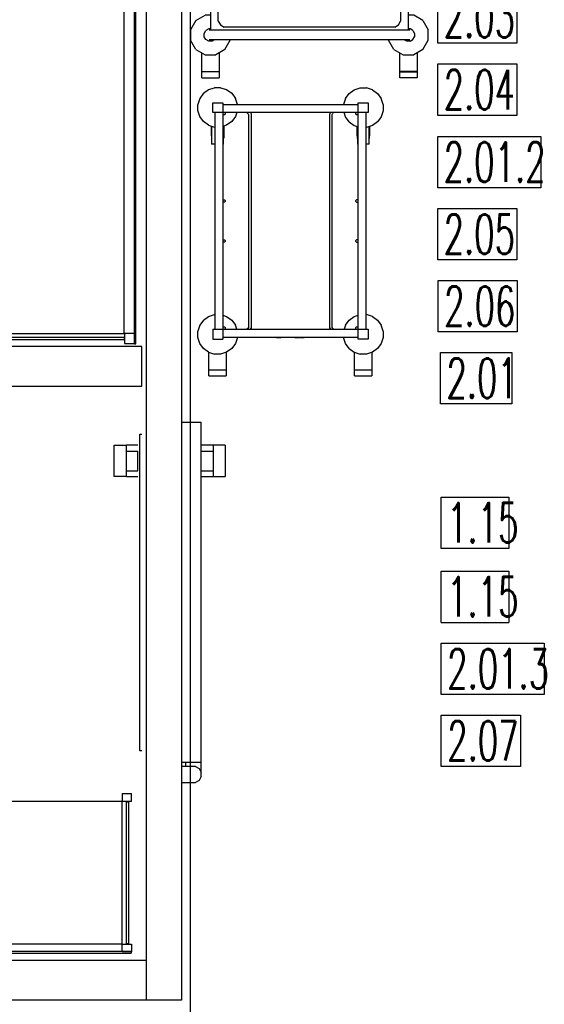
# Model space of a CAD drawing. Header units: millimetres. Extents: x 0 to 40100, y 0 to 29075.
# Tile 38 of 119: x 13526 to 14850, y 21251 to 23738. Entities that reach past the tile are written whole.
import ezdxf

# ---------------------------------------------------------------- set-up
doc = ezdxf.new("R2010")
doc.units = ezdxf.units.MM
doc.header["$MEASUREMENT"] = 0
doc.linetypes.add('AUSGEZOGEN', pattern=[0, 0])
doc.layers.get('0').update_dxf_attribs({"linetype": 'CONTINUOUS'})
for name, color, linetype, true_color in [('ibmp_KT_Einrichtung', 7, 'AUSGEZOGEN', 0x000080), ('ibmp_KT_nötige Mauern', 1, 'AUSGEZOGEN', 0xff0000), ('IBMP_KT_POS-NUMMERN', 7, 'AUSGEZOGEN', 0xff8c55)]:
    doc.layers.add(name, color=color, linetype=linetype, true_color=true_color)
doc.styles.get("Standard").update_dxf_attribs({"font": 'TXT.SHX'})

# ---------------------------------------------------------------- blocks, each defined once
blk = doc.blocks.new('BLOCK_00292')
at = {"layer": 'ibmp_KT_Einrichtung', "color": 0, "linetype": 'AUSGEZOGEN', "true_color": 0x000000}
for p, q in [((13970.5, 24535.7), (13993.7, 24549.1)), ((14020.5, 24549.1), (13993.7, 24549.1)), ((14020.5, 24549.1), (14043.7, 24535.7)), ((14470.5, 24535.7), (14493.7, 24549.1)), ((14493.7, 24549.1), (14520.5, 24549.1)), ((14543.7, 24535.7), (14520.5, 24549.1)), ((13970.5, 24535.7), (13957.1, 24512.5)), ((14043.7, 24535.7), (14057.1, 24512.5)), ((14470.5, 24535.7), (14457.1, 24512.5)), ((14543.7, 24535.7), (14557.1, 24512.5)), ((13957.1, 24485.7), (13957.1, 24512.5)), ((13991.5, 24503.3), (13995.7, 24510.6)), ((13991.5, 24494.9), (13991.5, 24503.3)), ((14002.9, 24514.7), (13995.7, 24510.6)), ((14011.3, 24514.7), (14002.9, 24514.7)), ((14003.9, 24511.1), (14510.3, 24511.1)), ((14017.47, 24511.1), (14011.3, 24514.7)), ((14057.1, 24511.1), (14057.1, 24512.5)), ((14457.1, 24512.5), (14457.1, 24511.1)), ((14502.9, 24514.7), (14496.58, 24511.1)), ((14511.3, 24514.7), (14502.9, 24514.7)), ((14518.5, 24510.5), (14511.3, 24514.7)), ((14518.5, 24510.5), (14522.7, 24503.3)), ((14522.7, 24494.9), (14522.7, 24503.3)), ((14557.1, 24485.7), (14557.1, 24512.5)), ((13970.5, 24462.5), (13957.1, 24485.7)), ((13991.5, 24494.9), (13995.7, 24487.7)), ((14002.9, 24483.5), (13995.7, 24487.7)), ((14007.1, 24483.5), (14002.9, 24483.5)), ((14003.9, 24487.1), (14510.3, 24487.1)), ((14007.1, 24487.1), (14007.1, 23711.1)), ((14041.7, 24479.1), (14032.5, 24473.7)), ((14041.7, 24479.1), (14472.5, 24479.1)), ((14472.5, 24479.1), (14481.7, 24473.7)), ((14507.1, 23711.1), (14507.1, 24487.1)), ((14507.1, 24483.5), (14511.3, 24483.5)), ((14518.5, 24487.7), (14511.3, 24483.5)), ((14518.5, 24487.7), (14522.7, 24494.9)), ((14543.7, 24462.5), (14557.1, 24485.7)), ((13970.5, 24462.5), (13993.7, 24449.1)), ((13991.1, 24450.6), (13991.1, 24416.1)), ((13992.1, 24404.1), (13992.1, 24450.02)), ((13993.7, 24449.1), (14007.1, 24449.1)), ((14027.1, 24464.5), (14032.5, 24473.7)), ((14027.1, 23733.7), (14027.1, 24464.5)), ((14481.7, 24473.7), (14487.1, 24464.5)), ((14487.1, 24464.5), (14487.1, 23733.7)), ((14520.5, 24449.1), (14507.1, 24449.1)), ((14543.7, 24462.5), (14520.5, 24449.1)), ((14522.1, 24450.02), (14522.1, 24404.1)), ((14523.1, 24450.6), (14523.1, 24416.1)), ((13992.1, 24416.1), (13991.1, 24416.1)), ((13992.1, 24404.1), (14007.1, 24404.1)), ((14507.1, 24404.1), (14522.1, 24404.1)), ((14523.1, 24416.1), (14522.1, 24416.1)), ((13970.5, 23735.7), (13957.1, 23712.5)), ((13970.5, 23735.7), (13993.7, 23749.1)), ((14007.1, 23749.1), (13993.7, 23749.1)), ((14027.1, 23733.7), (14032.5, 23724.5)), ((14481.7, 23724.5), (14487.1, 23733.7)), ((14520.5, 23749.1), (14507.1, 23749.1)), ((14543.7, 23735.7), (14520.5, 23749.1)), ((14543.7, 23735.7), (14557.1, 23712.5)), ((13957.1, 23712.5), (13957.1, 23685.7)), ((13991.5, 23703.3), (13995.7, 23710.6)), ((13991.5, 23694.9), (13991.5, 23703.3)), ((14002.9, 23714.7), (13995.7, 23710.6)), ((14007.1, 23714.7), (14002.9, 23714.7)), ((14510.3, 23711.1), (14003.9, 23711.1)), ((14032.5, 23724.5), (14041.7, 23719.1)), ((14472.5, 23719.1), (14041.7, 23719.1)), ((14472.5, 23719.1), (14481.7, 23724.5)), ((14511.3, 23714.7), (14507.1, 23714.7)), ((14518.5, 23710.5), (14511.3, 23714.7)), ((14518.5, 23710.5), (14522.7, 23703.3)), ((14522.7, 23703.3), (14522.7, 23694.9)), ((14557.1, 23685.7), (14557.1, 23712.5)), ((13970.5, 23662.5), (13957.1, 23685.7)), ((13995.7, 23687.7), (13991.5, 23694.9)), ((14002.9, 23683.5), (13995.7, 23687.7)), ((14011.3, 23683.5), (14002.9, 23683.5)), ((14510.3, 23687.1), (14003.9, 23687.1)), ((14017.47, 23687.1), (14011.3, 23683.5)), ((14043.7, 23662.5), (14057.1, 23685.7)), ((14057.1, 23685.7), (14057.1, 23687.1)), ((14457.1, 23687.1), (14457.1, 23685.7)), ((14470.5, 23662.5), (14457.1, 23685.7)), ((14502.9, 23683.5), (14496.73, 23687.1)), ((14511.3, 23683.5), (14502.9, 23683.5)), ((14511.3, 23683.5), (14518.5, 23687.7)), ((14518.5, 23687.7), (14522.7, 23694.9)), ((14543.7, 23662.5), (14557.1, 23685.7)), ((13970.5, 23662.5), (13993.7, 23649.1)), ((13985.1, 23606.7), (13985.1, 23654.06)), ((14043.7, 23662.5), (14020.5, 23649.1)), ((14029.1, 23654.06), (14029.1, 23606.7)), ((14470.5, 23662.5), (14493.7, 23649.1)), ((14485.1, 23606.7), (14485.1, 23654.06)), ((14543.7, 23662.5), (14520.5, 23649.1)), ((14529.1, 23654.06), (14529.1, 23606.7)), ((13993.7, 23649.1), (14020.5, 23649.1)), ((14493.7, 23649.1), (14520.5, 23649.1)), ((13985.1, 23606.7), (14029.1, 23606.7)), ((14029.1, 23605.7), (13985.1, 23605.7)), ((13985.1, 23591.1), (13985.1, 23605.7)), ((13992.1, 23605.7), (13992.1, 23606.7)), ((14022.1, 23606.7), (14022.1, 23605.7)), ((14029.1, 23605.7), (14029.1, 23591.1)), ((14529.1, 23606.7), (14485.1, 23606.7)), ((14485.1, 23605.7), (14529.1, 23605.7)), ((14485.1, 23591.1), (14485.1, 23605.7)), ((14492.1, 23605.7), (14492.1, 23606.7)), ((14522.1, 23606.7), (14522.1, 23605.7)), ((14529.1, 23605.7), (14529.1, 23591.1)), ((13985.1, 23591.1), (14029.1, 23591.1)), ((14529.1, 23591.1), (14485.1, 23591.1))]:
    blk.add_line(p, q, dxfattribs=at)
at = {"color": 0, "true_color": 0x000000}
blk.add_attdef('', (0, 0), '', height=1, dxfattribs=at)
blk = doc.blocks.new('BLOCK_00295')
at = {"layer": 'ibmp_KT_Einrichtung', "color": 0, "linetype": 'AUSGEZOGEN', "true_color": 0x000000}
for p, q in [((13989.3, 23551.9), (14002.1, 23561.2)), ((14002.1, 23561.2), (14017.2, 23566.1)), ((14033, 23566.1), (14017.2, 23566.1)), ((14033, 23566.1), (14048.1, 23561.2)), ((14048.1, 23561.2), (14060.9, 23551.9)), ((14357.3, 23551.4), (14370.1, 23560.7)), ((14370.1, 23560.7), (14385.2, 23565.6)), ((14385.2, 23565.6), (14401, 23565.6)), ((14416.1, 23560.7), (14401, 23565.6)), ((14416.1, 23560.7), (14428.9, 23551.4)), ((13980, 23539.1), (13975.1, 23524)), ((13989.3, 23551.9), (13980, 23539.1)), ((14060.9, 23551.9), (14070.2, 23539.1)), ((14075.1, 23524), (14070.2, 23539.1)), ((14348, 23538.6), (14343.1, 23523.5)), ((14348, 23538.6), (14357.3, 23551.4)), ((14428.9, 23551.4), (14438.2, 23538.6)), ((14443.1, 23523.5), (14438.2, 23538.6)), ((13975.1, 23508.2), (13975.1, 23524)), ((13980, 23493.1), (13975.1, 23508.2)), ((14013.1, 23528.1), (14038.1, 23528.1)), ((14013.1, 23503.1), (14013.1, 23528.1)), ((14038.1, 23528.1), (14038.1, 22931.1)), ((14380.1, 23523.1), (14038.1, 23523.1)), ((14075.1, 23524), (14075.1, 23523.1)), ((14343.1, 23523.1), (14343.1, 23523.5)), ((14380.1, 22931.1), (14380.1, 23528.1)), ((14380.1, 23528.1), (14405.1, 23528.1)), ((14405.1, 23528.1), (14405.1, 23503.1)), ((14443.1, 23507.7), (14438.2, 23492.6)), ((14443.1, 23523.5), (14443.1, 23507.7)), ((13989.3, 23480.3), (13980, 23493.1)), ((14002.1, 23471), (13989.3, 23480.3)), ((14405.1, 23503.1), (14013.1, 23503.1)), ((14018.1, 23503.1), (14018.1, 22956.1)), ((14038.1, 23501.3), (14039.9, 23503.1)), ((14039.9, 23497.1), (14038.1, 23498.9)), ((14042.3, 23497.1), (14039.9, 23497.1)), ((14042.3, 23503.1), (14044.1, 23501.3)), ((14044.1, 23498.9), (14042.3, 23497.1)), ((14044.1, 23501.3), (14044.1, 23498.9)), ((14060.9, 23480.3), (14048.1, 23471)), ((14070.2, 23493.1), (14060.9, 23480.3)), ((14073.45, 23503.1), (14070.2, 23493.1)), ((14099, 23503.1), (14101.7, 23501.5)), ((14103.3, 23498.7), (14101.7, 23501.5)), ((14103.3, 23498.7), (14103.3, 22960.5)), ((14108.15, 23503.1), (14109.7, 23500.3)), ((14109.7, 23500.3), (14109.7, 22958.9)), ((14310.05, 23503.1), (14308.5, 23500.3)), ((14308.5, 22958.9), (14308.5, 23500.3)), ((14314.9, 23498.7), (14316.5, 23501.5)), ((14314.9, 22960.5), (14314.9, 23498.7)), ((14319.2, 23503.1), (14316.5, 23501.5)), ((14348, 23492.6), (14344.59, 23503.1)), ((14357.3, 23479.8), (14348, 23492.6)), ((14357.3, 23479.8), (14370.1, 23470.5)), ((14374.1, 23501.3), (14375.9, 23503.1)), ((14374.1, 23498.9), (14374.1, 23501.3)), ((14375.9, 23497.1), (14374.1, 23498.9)), ((14378.3, 23497.1), (14375.9, 23497.1)), ((14378.3, 23503.1), (14380.1, 23501.3)), ((14380.1, 23498.9), (14378.3, 23497.1)), ((14400.1, 22956.1), (14400.1, 23503.1)), ((14428.9, 23479.8), (14416.1, 23470.5)), ((14438.2, 23492.6), (14428.9, 23479.8)), ((14002.1, 23471), (14017.2, 23466.1)), ((14009.1, 23468.72), (14009.1, 23444.6)), ((14009.6, 23468.56), (14009.6, 23438.6)), ((14010.1, 23468.4), (14010.1, 23423.6)), ((14018.1, 23466.1), (14017.2, 23466.1)), ((14048.1, 23471), (14038.1, 23467.74)), ((14040.1, 23423.6), (14040.1, 23468.4)), ((14040.6, 23468.56), (14040.6, 23438.6)), ((14041.1, 23468.72), (14041.1, 23444.6)), ((14370.1, 23470.5), (14380.1, 23467.26)), ((14377.1, 23468.22), (14377.1, 23444.1)), ((14377.6, 23468.06), (14377.6, 23438.1)), ((14378.1, 23467.9), (14378.1, 23423.1)), ((14401, 23465.6), (14400.1, 23465.6)), ((14416.1, 23470.5), (14401, 23465.6)), ((14408.1, 23423.1), (14408.1, 23467.9)), ((14408.6, 23438.1), (14408.6, 23468.06)), ((14409.1, 23468.22), (14409.1, 23444.1)), ((14009.6, 23444.6), (14009.1, 23444.6)), ((14010.1, 23438.6), (14009.6, 23438.6)), ((14040.1, 23438.6), (14040.6, 23438.6)), ((14041.1, 23444.6), (14040.6, 23444.6)), ((14377.6, 23444.1), (14377.1, 23444.1)), ((14378.1, 23438.1), (14377.6, 23438.1)), ((14408.1, 23438.1), (14408.6, 23438.1)), ((14409.1, 23444.1), (14408.6, 23444.1)), ((14018.1, 23423.6), (14010.1, 23423.6)), ((14040.1, 23423.6), (14038.1, 23423.6)), ((14380.1, 23423.1), (14378.1, 23423.1)), ((14408.1, 23423.1), (14400.1, 23423.1)), ((14038.1, 23281.3), (14039.9, 23283.1)), ((14039.9, 23283.1), (14042.3, 23283.1)), ((14042.3, 23283.1), (14044.1, 23281.3)), ((14044.1, 23281.3), (14044.1, 23278.9)), ((14374.1, 23281.3), (14375.9, 23283.1)), ((14374.1, 23278.9), (14374.1, 23281.3)), ((14378.3, 23283.1), (14375.9, 23283.1)), ((14378.3, 23283.1), (14380.1, 23281.3)), ((14039.9, 23277.1), (14038.1, 23278.9)), ((14042.3, 23277.1), (14039.9, 23277.1)), ((14044.1, 23278.9), (14042.3, 23277.1)), ((14375.9, 23277.1), (14374.1, 23278.9)), ((14375.9, 23277.1), (14378.3, 23277.1)), ((14380.1, 23278.9), (14378.3, 23277.1)), ((14038.1, 23180.3), (14039.9, 23182.1)), ((14039.9, 23182.1), (14042.3, 23182.1)), ((14042.3, 23182.1), (14044.1, 23180.3)), ((14374.1, 23180.3), (14375.9, 23182.1)), ((14378.3, 23182.1), (14375.9, 23182.1)), ((14378.3, 23182.1), (14380.1, 23180.3)), ((14039.9, 23176.1), (14038.1, 23177.9)), ((14042.3, 23176.1), (14039.9, 23176.1)), ((14044.1, 23177.9), (14042.3, 23176.1)), ((14044.1, 23180.3), (14044.1, 23177.9)), ((14374.1, 23177.9), (14374.1, 23180.3)), ((14375.9, 23176.1), (14374.1, 23177.9)), ((14375.9, 23176.1), (14378.3, 23176.1)), ((14380.1, 23177.9), (14378.3, 23176.1)), ((13989.3, 22978.9), (14002.1, 22988.2)), ((14002.1, 22988.2), (14017.2, 22993.1)), ((14018.1, 22993.1), (14017.2, 22993.1)), ((14038.1, 22991.44), (14048.1, 22988.2)), ((14048.1, 22988.2), (14060.9, 22978.9)), ((14357.3, 22978.9), (14370.1, 22988.2)), ((14370.1, 22988.2), (14380.1, 22991.44)), ((14400.1, 22993.1), (14401, 22993.1)), ((14416.1, 22988.2), (14401, 22993.1)), ((14416.1, 22988.2), (14428.9, 22978.9)), ((13980, 22966.1), (13975.1, 22951)), ((13989.3, 22978.9), (13980, 22966.1)), ((14038.1, 22960.3), (14039.9, 22962.1)), ((14039.9, 22956.1), (14038.1, 22957.9)), ((14039.9, 22962.1), (14042.3, 22962.1)), ((14042.3, 22962.1), (14044.1, 22960.3)), ((14044.1, 22957.9), (14042.3, 22956.1)), ((14044.1, 22960.3), (14044.1, 22957.9)), ((14060.9, 22978.9), (14070.2, 22966.1)), ((14073.45, 22956.1), (14070.2, 22966.1)), ((14101.7, 22957.7), (14099, 22956.1)), ((14103.3, 22960.5), (14101.7, 22957.7)), ((14108.15, 22956.1), (14109.7, 22958.9)), ((14308.5, 22958.9), (14310.05, 22956.1)), ((14316.5, 22957.7), (14314.9, 22960.5)), ((14316.5, 22957.7), (14319.2, 22956.1)), ((14348, 22966.1), (14344.75, 22956.1)), ((14348, 22966.1), (14357.3, 22978.9)), ((14374.1, 22960.3), (14375.9, 22962.1)), ((14374.1, 22957.9), (14374.1, 22960.3)), ((14375.9, 22956.1), (14374.1, 22957.9)), ((14375.9, 22962.1), (14378.3, 22962.1)), ((14378.3, 22962.1), (14380.1, 22960.3)), ((14380.1, 22957.9), (14378.3, 22956.1)), ((14428.9, 22978.9), (14438.2, 22966.1)), ((14443.1, 22951), (14438.2, 22966.1)), ((13975.1, 22935.2), (13975.1, 22951)), ((13980, 22920.1), (13975.1, 22935.2)), ((14013.1, 22956.1), (14405.1, 22956.1)), ((14013.1, 22956.1), (14013.1, 22931.1)), ((14038.1, 22936.1), (14380.1, 22936.1)), ((14075.1, 22935.2), (14070.2, 22920.1)), ((14075.1, 22936.1), (14075.1, 22935.2)), ((14174.1, 22935.1), (14185.2, 22935.1)), ((14206.7, 22935.1), (14186.9, 22935.1)), ((14218.1, 22935.1), (14207.6, 22935.1)), ((14220, 22935.1), (14231.3, 22935.1)), ((14232.9, 22935.1), (14243.8, 22935.1)), ((14343.1, 22935.2), (14343.1, 22936.1)), ((14348, 22920.1), (14343.1, 22935.2)), ((14405.1, 22956.1), (14405.1, 22931.1)), ((14443.1, 22935.2), (14438.2, 22920.1)), ((14443.1, 22951), (14443.1, 22935.2)), ((13989.3, 22907.3), (13980, 22920.1)), ((14002.1, 22898), (13989.3, 22907.3)), ((14013.1, 22931.1), (14038.1, 22931.1)), ((14060.9, 22907.3), (14048.1, 22898)), ((14070.2, 22920.1), (14060.9, 22907.3)), ((14357.3, 22907.3), (14348, 22920.1)), ((14357.3, 22907.3), (14370.1, 22898)), ((14405.1, 22931.1), (14380.1, 22931.1)), ((14428.9, 22907.3), (14416.1, 22898)), ((14438.2, 22920.1), (14428.9, 22907.3)), ((14002.1, 22898), (14017.2, 22893.1)), ((14003.1, 22838.1), (14003.1, 22897.68)), ((14033, 22893.1), (14017.2, 22893.1)), ((14048.1, 22898), (14033, 22893.1)), ((14047.1, 22897.68), (14047.1, 22838.1)), ((14370.1, 22898), (14385.2, 22893.1)), ((14371.1, 22838.1), (14371.1, 22897.68)), ((14401, 22893.1), (14385.2, 22893.1)), ((14416.1, 22898), (14401, 22893.1)), ((14415.1, 22897.68), (14415.1, 22838.1)), ((14003.1, 22853.2), (14047.1, 22853.2)), ((14047.1, 22852.7), (14003.1, 22852.7)), ((14003.1, 22838.1), (14047.1, 22838.1)), ((14010.1, 22852.7), (14010.1, 22853.2)), ((14040.1, 22853.2), (14040.1, 22852.7)), ((14371.1, 22853.2), (14415.1, 22853.2)), ((14415.1, 22852.7), (14371.1, 22852.7)), ((14371.1, 22838.1), (14415.1, 22838.1)), ((14378.1, 22852.7), (14378.1, 22853.2)), ((14408.1, 22853.2), (14408.1, 22852.7))]:
    blk.add_line(p, q, dxfattribs=at)
at = {"color": 0, "true_color": 0x000000}
blk.add_attdef('', (0, 0), '', height=1, dxfattribs=at)
blk = doc.blocks.new('BLOCK_00296')
at = {"layer": 'ibmp_KT_Einrichtung', "color": 0, "linetype": 'AUSGEZOGEN', "true_color": 0x000000}
for p, q in [((13934.1, 25661.1), (13934.1, 21261.1)), ((13845.2, 25561.1), (13845.2, 21262.1)), ((13834.1, 22912.1), (11634.1, 22912.1)), ((13834.1, 22812.1), (13834.1, 22912.1)), ((11634.1, 22812.1), (13834.1, 22812.1)), ((13934.1, 22721.1), (13984.1, 22721.1)), ((13984.1, 21826.1), (13984.1, 22721.1)), ((13829.1, 21891.1), (13829.1, 22691.1)), ((13829.1, 22691.1), (13834.1, 22691.1)), ((13764.1, 22584.1), (13764.1, 22663.1)), ((13764.1, 22663.1), (13794.1, 22663.1)), ((13794.1, 22663.1), (13794.1, 22584.1)), ((13824.1, 22663.1), (13795.1, 22663.1)), ((14013.1, 22663.1), (13984.1, 22663.1)), ((14014.1, 22663.1), (14014.1, 22584.1)), ((14044.1, 22663.1), (14014.1, 22663.1)), ((14044.1, 22663.1), (14044.1, 22584.1)), ((13795.1, 22648.1), (13824.1, 22648.1)), ((13824.1, 22598.1), (13824.1, 22648.1)), ((13984.1, 22648.1), (14013.1, 22648.1)), ((13794.1, 22584.1), (13764.1, 22584.1)), ((13795.1, 22598.1), (13824.1, 22598.1)), ((13984.1, 22598.1), (14013.1, 22598.1)), ((14014.1, 22584.1), (14044.1, 22584.1)), ((13824.1, 22583.1), (13795.1, 22583.1)), ((14013.1, 22583.1), (13984.1, 22583.1)), ((13834.1, 21891.1), (13829.1, 21891.1)), ((13984.1, 21861.1), (13934.1, 21861.1)), ((13969.1, 21851.1), (13934.1, 21851.1)), ((13944.1, 21861.1), (13944.1, 21851.1)), ((13969.1, 21851.1), (13979.1, 21846.1)), ((13979.1, 21846.1), (13984.1, 21836.1)), ((13979.1, 21816.1), (13969.1, 21811.1)), ((13984.1, 21826.1), (13979.1, 21816.1)), ((13934.1, 21811.1), (13969.1, 21811.1)), ((13845.2, 21361.1), (11623, 21361.1)), ((13934.1, 21261.1), (11534.1, 21261.1))]:
    blk.add_line(p, q, dxfattribs=at)
at = {"color": 0, "true_color": 0x000000}
blk.add_attdef('', (0, 0), '', height=1, dxfattribs=at)
blk = doc.blocks.new('BLOCK_00303')
at = {"layer": 'ibmp_KT_Einrichtung', "color": 0, "linetype": 'AUSGEZOGEN', "true_color": 0x000000}
for p, q in [((13314.1, 24319.1), (13339.1, 24319.1)), ((13314.1, 24294.1), (13314.1, 24319.1)), ((13339.1, 24319.1), (13339.1, 22920.1)), ((13789.1, 24310.1), (13340.1, 24310.1)), ((13340.1, 24310.1), (13340.1, 24304.1)), ((13340.1, 24309.1), (13789.1, 24309.1)), ((13789.1, 24304.1), (13340.1, 24304.1)), ((13789.1, 24304.1), (13789.1, 24310.1)), ((13815.1, 24319.1), (13790.1, 24319.1)), ((13790.1, 24319.1), (13790.1, 24294.1)), ((13815.1, 22919.1), (13815.1, 24319.1)), ((13819.1, 24318.1), (13815.1, 24318.1)), ((13817.1, 24318.1), (13817.1, 22919.1)), ((13817.1, 24310.1), (13819.1, 24310.1)), ((13819.1, 24303.1), (13817.1, 24303.1)), ((13819.1, 22919.1), (13819.1, 24318.1)), ((13789.1, 24294.1), (13314.1, 24294.1)), ((13789.1, 22945.1), (13789.1, 24294.1)), ((13790.1, 24294.1), (13815.1, 24294.1)), ((13314.1, 22945.1), (13789.1, 22945.1)), ((13314.1, 22945.1), (13314.1, 22920.1)), ((13340.1, 22936.1), (13789.1, 22936.1)), ((13340.1, 22930.1), (13340.1, 22936.1)), ((13789.1, 22935.1), (13340.1, 22935.1)), ((13789.1, 22936.1), (13789.1, 22930.1)), ((13815.1, 22945.1), (13790.1, 22945.1)), ((13790.1, 22945.1), (13790.1, 22920.1)), ((13815.1, 22934.1), (13817.1, 22934.1)), ((13314.1, 22920.1), (13339.1, 22920.1)), ((13340.1, 22930.1), (13789.1, 22930.1)), ((13790.1, 22920.1), (13815.1, 22920.1)), ((13817.1, 22927.1), (13815.1, 22927.1)), ((13815.1, 22919.1), (13819.1, 22919.1))]:
    blk.add_line(p, q, dxfattribs=at)
at = {"color": 0, "true_color": 0x000000}
blk.add_attdef('', (0, 0), '', height=1, dxfattribs=at)
blk = doc.blocks.new('BLOCK_00305')
at = {"layer": 'ibmp_KT_Einrichtung', "color": 0, "linetype": 'AUSGEZOGEN', "true_color": 0x000000}
for p, q in [((11634.1, 21783.1), (11634.1, 21763.1)), ((11659.1, 21783.1), (11634.1, 21783.1)), ((11634.1, 21763.1), (12608.1, 21763.1)), ((11658.1, 21403.1), (11658.1, 21763.1)), ((11659.1, 21763.1), (11659.1, 21783.1)), ((12608.1, 21763.1), (12608.1, 21403.1)), ((12609.1, 21783.1), (12609.1, 21763.1)), ((12634.1, 21783.1), (12609.1, 21783.1)), ((13783.1, 21763.1), (12609.1, 21763.1)), ((12633.1, 21403.1), (12633.1, 21763.1)), ((12634.1, 21763.1), (12634.1, 21783.1)), ((13783.1, 21763.1), (13783.1, 21403.1)), ((13784.1, 21783.1), (13784.1, 21763.1)), ((13784.1, 21783.1), (13808.1, 21783.1)), ((13808.1, 21763.1), (13784.1, 21763.1)), ((13808.1, 21763.1), (13808.1, 21783.1)), ((11645.1, 21403.1), (11645.1, 21762.3)), ((11645.1, 21762.3), (11650.1, 21762.3)), ((11650.1, 21762.3), (11650.1, 21403.1)), ((12620.1, 21403.1), (12620.1, 21762.3)), ((12620.1, 21762.3), (12625.1, 21762.3)), ((12625.1, 21762.3), (12625.1, 21403.1)), ((13795.1, 21403.1), (13795.1, 21762.3)), ((13795.1, 21762.3), (13800.1, 21762.3)), ((13800.1, 21762.3), (13800.1, 21403.1)), ((11634.1, 21402.3), (11659.1, 21402.3)), ((11634.1, 21402.3), (11634.1, 21383.1)), ((11650.1, 21403.1), (11645.1, 21403.1)), ((12608.1, 21403.1), (11658.1, 21403.1)), ((11659.1, 21383.1), (11659.1, 21402.3)), ((12634.1, 21402.3), (12609.1, 21402.3)), ((12609.1, 21402.3), (12609.1, 21383.1)), ((12625.1, 21403.1), (12620.1, 21403.1)), ((12633.1, 21403.1), (13783.1, 21403.1)), ((12634.1, 21383.1), (12634.1, 21402.3)), ((13784.1, 21402.3), (13808.1, 21402.3)), ((13784.1, 21383.1), (13784.1, 21402.3)), ((13800.1, 21403.1), (13795.1, 21403.1)), ((13808.1, 21402.3), (13808.1, 21383.1)), ((11659.1, 21383.1), (11634.1, 21383.1)), ((13807.1, 21383.9), (12607.1, 21383.9)), ((12607.1, 21379.9), (12607.1, 21383.9)), ((12607.1, 21379.9), (13807.1, 21379.9)), ((12609.1, 21383.1), (12634.1, 21383.1)), ((13808.1, 21383.1), (13784.1, 21383.1)), ((13807.1, 21383.9), (13807.1, 21379.9))]:
    blk.add_line(p, q, dxfattribs=at)
at = {"color": 0, "true_color": 0x000000}
blk.add_attdef('', (0, 0), '', height=1, dxfattribs=at)

msp = doc.modelspace()

# ---------------------------------------------------------------- linework, layer by layer
at = {"layer": 'ibmp_KT_nötige Mauern', "color": 0, "linetype": 'AUSGEZOGEN', "true_color": 0x000000}
msp.add_line((13957.1, 21230.8), (13957.1, 25759.1), dxfattribs=at)
at = {"layer": 'IBMP_KT_POS-NUMMERN', "color": 0, "linetype": 'AUSGEZOGEN', "true_color": 0x000000}
for p, q in [((14581.16, 23678.1), (14581.16, 23808.1)), ((14781.04, 23808.1), (14781.04, 23678.1)), ((14781.04, 23678.1), (14581.16, 23678.1)), ((14581.16, 23626.1), (14781.04, 23626.1)), ((14581.16, 23496.1), (14581.16, 23626.1)), ((14781.04, 23626.1), (14781.04, 23496.1)), ((14781.04, 23496.1), (14581.16, 23496.1)), ((14581.03, 23443.1), (14841.17, 23443.1)), ((14581.03, 23313.1), (14581.03, 23443.1)), ((14841.17, 23443.1), (14841.17, 23313.1)), ((14841.17, 23313.1), (14581.03, 23313.1)), ((14581.16, 23261.1), (14781.04, 23261.1)), ((14581.16, 23131.1), (14581.16, 23261.1)), ((14781.04, 23261.1), (14781.04, 23131.1)), ((14781.04, 23131.1), (14581.16, 23131.1)), ((14582.16, 23079.1), (14782.04, 23079.1)), ((14582.16, 22949.1), (14582.16, 23079.1)), ((14782.04, 23079.1), (14782.04, 22949.1)), ((14782.04, 22949.1), (14582.16, 22949.1)), ((14588.03, 22897.1), (14768.17, 22897.1)), ((14588.03, 22767.1), (14588.03, 22897.1)), ((14768.17, 22897.1), (14768.17, 22767.1)), ((14768.17, 22767.1), (14588.03, 22767.1)), ((14589.83, 22532.1), (14760.37, 22532.1)), ((14589.83, 22402.1), (14589.83, 22532.1)), ((14760.37, 22532.1), (14760.37, 22402.1)), ((14760.37, 22402.1), (14589.83, 22402.1)), ((14589.83, 22345.1), (14760.37, 22345.1)), ((14589.83, 22215.1), (14589.83, 22345.1)), ((14760.37, 22345.1), (14760.37, 22215.1)), ((14589.83, 22215.1), (14760.37, 22215.1)), ((14590.03, 22163.1), (14850.17, 22163.1)), ((14590.03, 22033.1), (14590.03, 22163.1)), ((14850.17, 22163.1), (14850.17, 22033.1)), ((14850.17, 22033.1), (14590.03, 22033.1)), ((14590.16, 21981.1), (14790.04, 21981.1)), ((14590.16, 21851.1), (14590.16, 21981.1)), ((14790.04, 21981.1), (14790.04, 21851.1)), ((14790.04, 21851.1), (14590.16, 21851.1))]:
    msp.add_line(p, q, dxfattribs=at)

# ---------------------------------------------------------------- block references
at = {"layer": 'ibmp_KT_Einrichtung', "color": 0, "true_color": 0x000000}
for name in ['BLOCK_00296', 'BLOCK_00292', 'BLOCK_00303', 'BLOCK_00295', 'BLOCK_00305']:
    msp.add_blockref(name, (0, 0), dxfattribs=at)

# ---------------------------------------------------------------- texts
at = {"layer": 'IBMP_KT_POS-NUMMERN', "color": 0, "true_color": 0x000000, "width": 0.6}
for s, p in [('2.03', (14596.16, 23693.1)), ('2.04', (14596.16, 23511.1)), ('2.01.2', (14596.03, 23328.1)), ('2.05', (14596.16, 23146.1)), ('2.06', (14597.16, 22964.1)), ('2.01', (14603.03, 22782.1)), ('1.15', (14604.83, 22417.1)), ('1.15', (14604.83, 22230.1)), ('2.01.3', (14605.03, 22048.1)), ('2.07', (14605.16, 21866.1))]:
    msp.add_text(s, height=100, dxfattribs=at).set_placement(p)

doc.saveas('drawing.dxf')
